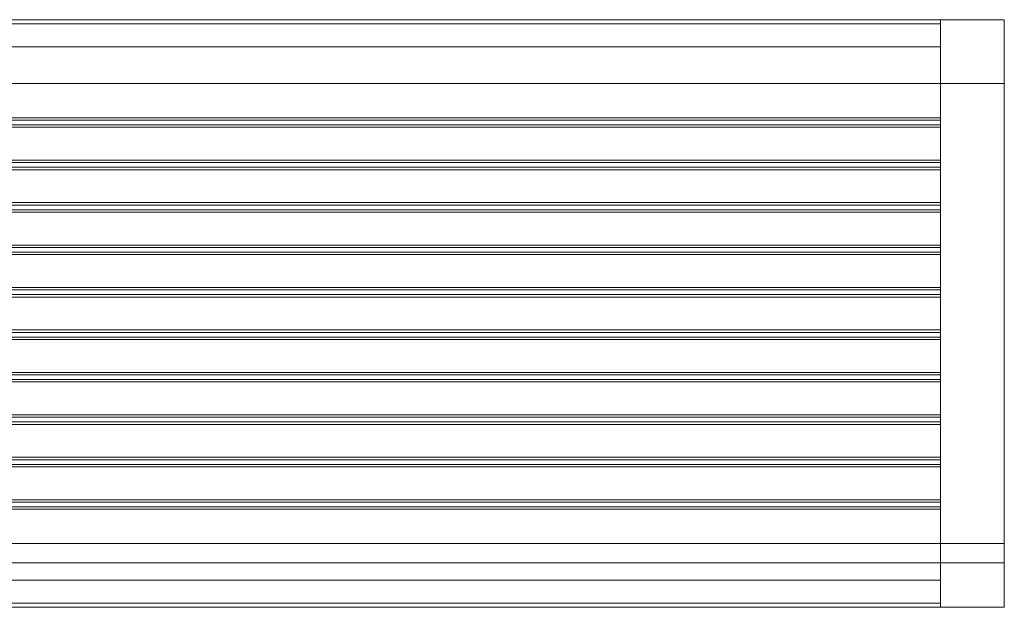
# Model space of a CAD drawing. Header units: millimetres. Extents: x -201 to 201, y -120 to 0.
# Tile 2 of 2: x 0 to 201, y -120 to 0. Entities that reach past the tile are written whole.
import ezdxf

# ---------------------------------------------------------------- set-up
doc = ezdxf.new("R2010")
doc.units = ezdxf.units.MM

# ---------------------------------------------------------------- blocks, each defined once
blk = doc.blocks.new('RSen_56_ME_FB_SOg - tempo wall-mounted - SH_jaga - standard-285886-3D view')
at = {"lineweight": 18}
mesh = blk.add_polyface(dxfattribs=at)
corners = [(-188, 47, 203.2), (188, 47, 203.2), (188, 60, 203.2), (-188, 60, 203.2)]
mesh.append_faces([[corners[k] for k in face] for face in [(0, 1, 2, 3)]])
mesh = blk.add_polyface(dxfattribs=at)
corners = [(-188, 60, 203.2), (188, 60, 203.2), (188, 60, 106.89), (-188, 60, 106.89)]
mesh.append_faces([[corners[k] for k in face] for face in [(0, 1, 2, 3)]])
mesh = blk.add_polyface(dxfattribs=at)
corners = [(-188, 60, 106.89), (188, 60, 106.89), (188, 54.43, 103.16), (-188, 54.43, 103.16)]
mesh.append_faces([[corners[k] for k in face] for face in [(0, 1, 2, 3)]])
mesh = blk.add_polyface(dxfattribs=at)
corners = [(-188, 54.43, 103.16), (188, 54.43, 103.16), (188, 60, 99.43), (-188, 60, 99.43)]
mesh.append_faces([[corners[k] for k in face] for face in [(0, 1, 2, 3)]])
mesh = blk.add_polyface(dxfattribs=at)
corners = [(-188, 60, 99.43), (188, 60, 99.43), (188, 60, 6.89), (-188, 60, 6.89)]
mesh.append_faces([[corners[k] for k in face] for face in [(0, 1, 2, 3)]])
mesh = blk.add_polyface(dxfattribs=at)
corners = [(-188, 60, 6.89), (188, 60, 6.89), (188, 54.43, 3.16), (-188, 54.43, 3.16)]
mesh.append_faces([[corners[k] for k in face] for face in [(0, 1, 2, 3)]])
mesh = blk.add_polyface(dxfattribs=at)
corners = [(-188, 59.15), (188, 59.15), (188, -59.15), (-188, -59.15)]
mesh.append_faces([[corners[k] for k in face] for face in [(0, 1, 2, 3)]])
mesh = blk.add_polyface(dxfattribs=at)
corners = [(188, 54.43, 3.16), (188, 59.15), (-188, 59.15), (-188, 54.43, 3.16)]
mesh.append_faces([[corners[k] for k in face] for face in [(0, 1, 2, 3)]])
mesh = blk.add_polyface(dxfattribs=at)
corners = [(188, -60, 106.89), (188, -54.43, 103.16), (188, -60, 99.43), (188, -60, 6.89), (188, -54.43, 3.16), (188, -59.15), (188, 59.15), (188, 54.43, 3.16), (188, 60, 6.89), (188, 60, 99.43), (188, 54.43, 103.16), (188, 60, 106.89), (188, 60, 203.2), (188, 47, 203.2), (188, 47, 193.07), (188, -47, 193.07), (188, -47, 203.2), (188, -50.91, 203.2), (188, -60, 192.03)]
mesh.append_faces([[corners[k] for k in face] for face in [(10, 7, 8, 9), (14, 11, 12, 13), (17, 15, 16)]], dxfattribs={"vtx0": -1})
mesh.append_faces([[corners[k] for k in face] for face in [(10, 1, 4, 7)]], dxfattribs={"vtx0": -1, "vtx1": -1, "vtx2": -1, "vtx3": -1})
mesh.append_faces([[corners[k] for k in face] for face in [(14, 10, 11)]], dxfattribs={"vtx0": -1, "vtx2": -1})
mesh.append_faces([[corners[k] for k in face] for face in [(10, 14, 15, 1)]], dxfattribs={"vtx0": -1, "vtx2": -1, "vtx3": -1})
mesh.append_faces([[corners[k] for k in face] for face in [(15, 17, 18, 0)]], dxfattribs={"vtx0": -1, "vtx3": -1})
mesh.append_faces([[corners[k] for k in face] for face in [(6, 7, 4, 5)]], dxfattribs={"vtx1": -1})
mesh.append_faces([[corners[k] for k in face] for face in [(0, 1, 15)]], dxfattribs={"vtx1": -1, "vtx2": -1})
mesh.append_faces([[corners[k] for k in face] for face in [(1, 2, 3, 4)]], dxfattribs={"vtx3": -1})
mesh = blk.add_polyface(dxfattribs=at)
corners = [(188, -50.91, 203.2), (188, 60, 203.2), (188, 60), (188, 47), (188, 47, 190.2), (188, -47, 190.2), (188, -47), (188, -60), (188, -60, 192.03)]
mesh.append_faces([[corners[k] for k in face] for face in [(5, 8, 0, 4), (4, 0, 1)]], dxfattribs={"vtx0": -1, "vtx2": -1})
mesh.append_faces([[corners[k] for k in face] for face in [(2, 3, 4, 1)]], dxfattribs={"vtx2": -1})
mesh.append_faces([[corners[k] for k in face] for face in [(5, 6, 7, 8)]], dxfattribs={"vtx3": -1})
mesh = blk.add_polyface(dxfattribs=at)
corners = [(201, -60), (188, -60), (188, -47), (201, -47), (188, 60), (201, 60), (201, 47), (188, 47)]
mesh.append_faces([[corners[k] for k in face] for face in [(3, 0, 1, 2), (5, 6, 7, 4)]])
mesh = blk.add_polyface(dxfattribs=at)
corners = [(201, 60), (188, 60), (188, 60, 203.2), (201, 60, 203.2)]
mesh.append_faces([[corners[k] for k in face] for face in [(0, 1, 2, 3)]])
mesh = blk.add_polyface(dxfattribs=at)
corners = [(201, 60, 203.2), (188, 60, 203.2), (188, -50.91, 203.2), (201, -50.91, 203.2)]
mesh.append_faces([[corners[k] for k in face] for face in [(0, 1, 2, 3)]])
mesh = blk.add_polyface(dxfattribs=at)
corners = [(201, -50.91, 203.2), (201, -60, 192.03), (201, -60), (201, -47), (201, -47, 190.2), (201, 47, 190.2), (201, 47), (201, 60), (201, 60, 203.2)]
mesh.append_faces([[corners[k] for k in face] for face in [(5, 8, 0)]], dxfattribs={"vtx0": -1, "vtx2": -1})
mesh.append_faces([[corners[k] for k in face] for face in [(7, 8, 5, 6)]], dxfattribs={"vtx1": -1})
mesh.append_faces([[corners[k] for k in face] for face in [(4, 5, 0, 1)]], dxfattribs={"vtx1": -1, "vtx3": -1})
mesh.append_faces([[corners[k] for k in face] for face in [(2, 3, 4, 1)]], dxfattribs={"vtx2": -1})
mesh = blk.add_polyface(dxfattribs=at)
corners = [(-188, -47, 193.07), (188, -47, 193.07), (188, 47, 193.07), (-188, 47, 193.07)]
mesh.append_faces([[corners[k] for k in face] for face in [(0, 1, 2, 3)]])
mesh = blk.add_polyface(dxfattribs=at)
corners = [(-188, 47, 193.07), (188, 47, 193.07), (188, 47, 203.2), (-188, 47, 203.2)]
mesh.append_faces([[corners[k] for k in face] for face in [(0, 1, 2, 3)]])
mesh = blk.add_polyface(dxfattribs=at)
corners = [(201, 47, 190.2), (201, -47, 190.2), (188, -47, 190.2), (188, 47, 190.2)]
mesh.append_faces([[corners[k] for k in face] for face in [(0, 1, 2, 3)]])
mesh = blk.add_polyface(dxfattribs=at)
corners = [(188, 47, 190.2), (188, 47), (201, 47), (201, 47, 190.2)]
mesh.append_faces([[corners[k] for k in face] for face in [(0, 1, 2, 3)]])
mesh = blk.add_polyface(dxfattribs=at)
corners = [(-188, 38.02, 203.2), (188, 38.02, 203.2), (188, 39.98, 203.2), (-188, 39.98, 203.2)]
mesh.append_faces([[corners[k] for k in face] for face in [(0, 1, 2, 3)]])
mesh = blk.add_polyface(dxfattribs=at)
corners = [(-188, 39.98, 203.2), (188, 39.98, 203.2), (188, 39.98, 201.4), (-188, 39.98, 201.4)]
mesh.append_faces([[corners[k] for k in face] for face in [(0, 1, 2, 3)]])
mesh = blk.add_polyface(dxfattribs=at)
corners = [(-188, 39.98, 201.4), (188, 39.98, 201.4), (188, 39.48, 200.74), (-188, 39.48, 200.74)]
mesh.append_faces([[corners[k] for k in face] for face in [(0, 1, 2, 3)]])
mesh = blk.add_polyface(dxfattribs=at)
corners = [(-188, 39.48, 200.74), (188, 39.48, 200.74), (188, 39.48, 193.3), (-188, 39.48, 193.3)]
mesh.append_faces([[corners[k] for k in face] for face in [(0, 1, 2, 3)]])
mesh = blk.add_polyface(dxfattribs=at)
corners = [(-188, 39.48, 193.3), (188, 39.48, 193.3), (188, 38.52, 193.3), (-188, 38.52, 193.3)]
mesh.append_faces([[corners[k] for k in face] for face in [(0, 1, 2, 3)]])
mesh = blk.add_polyface(dxfattribs=at)
corners = [(-188, 38.52, 193.3), (188, 38.52, 193.3), (188, 38.52, 200.74), (-188, 38.52, 200.74)]
mesh.append_faces([[corners[k] for k in face] for face in [(0, 1, 2, 3)]])
mesh = blk.add_polyface(dxfattribs=at)
corners = [(-188, 38.52, 200.74), (188, 38.52, 200.74), (188, 38.02, 201.4), (-188, 38.02, 201.4)]
mesh.append_faces([[corners[k] for k in face] for face in [(0, 1, 2, 3)]])
mesh = blk.add_polyface(dxfattribs=at)
corners = [(188, 38.02, 203.2), (188, 38.02, 201.4), (188, 38.52, 200.74), (188, 38.52, 193.3), (188, 39.48, 193.3), (188, 39.48, 200.74), (188, 39.98, 201.4), (188, 39.98, 203.2)]
mesh.append_faces([[corners[k] for k in face] for face in [(1, 6, 7, 0)]], dxfattribs={"vtx0": -1})
mesh.append_faces([[corners[k] for k in face] for face in [(2, 5, 6, 1)]], dxfattribs={"vtx0": -1, "vtx2": -1})
mesh.append_faces([[corners[k] for k in face] for face in [(3, 4, 5, 2)]], dxfattribs={"vtx2": -1})
mesh = blk.add_polyface(dxfattribs=at)
corners = [(-188, 38.02, 201.4), (188, 38.02, 201.4), (188, 38.02, 203.2), (-188, 38.02, 203.2)]
mesh.append_faces([[corners[k] for k in face] for face in [(0, 1, 2, 3)]])
mesh = blk.add_polyface(dxfattribs=at)
corners = [(-188, 29.35, 203.2), (188, 29.35, 203.2), (188, 31.32, 203.2), (-188, 31.32, 203.2)]
mesh.append_faces([[corners[k] for k in face] for face in [(0, 1, 2, 3)]])
mesh = blk.add_polyface(dxfattribs=at)
corners = [(-188, 31.32, 203.2), (188, 31.32, 203.2), (188, 31.32, 201.4), (-188, 31.32, 201.4)]
mesh.append_faces([[corners[k] for k in face] for face in [(0, 1, 2, 3)]])
mesh = blk.add_polyface(dxfattribs=at)
corners = [(-188, 31.32, 201.4), (188, 31.32, 201.4), (188, 30.82, 200.74), (-188, 30.82, 200.74)]
mesh.append_faces([[corners[k] for k in face] for face in [(0, 1, 2, 3)]])
mesh = blk.add_polyface(dxfattribs=at)
corners = [(-188, 30.82, 200.74), (188, 30.82, 200.74), (188, 30.82, 193.3), (-188, 30.82, 193.3)]
mesh.append_faces([[corners[k] for k in face] for face in [(0, 1, 2, 3)]])
mesh = blk.add_polyface(dxfattribs=at)
corners = [(-188, 30.82, 193.3), (188, 30.82, 193.3), (188, 29.85, 193.3), (-188, 29.85, 193.3)]
mesh.append_faces([[corners[k] for k in face] for face in [(0, 1, 2, 3)]])
mesh = blk.add_polyface(dxfattribs=at)
corners = [(188, 29.35, 203.2), (188, 29.35, 201.4), (188, 29.85, 200.74), (188, 29.85, 193.3), (188, 30.82, 193.3), (188, 30.82, 200.74), (188, 31.32, 201.4), (188, 31.32, 203.2)]
mesh.append_faces([[corners[k] for k in face] for face in [(1, 6, 7, 0)]], dxfattribs={"vtx0": -1})
mesh.append_faces([[corners[k] for k in face] for face in [(2, 5, 6, 1)]], dxfattribs={"vtx0": -1, "vtx2": -1})
mesh.append_faces([[corners[k] for k in face] for face in [(3, 4, 5, 2)]], dxfattribs={"vtx2": -1})
mesh = blk.add_polyface(dxfattribs=at)
corners = [(-188, 29.85, 193.3), (188, 29.85, 193.3), (188, 29.85, 200.74), (-188, 29.85, 200.74)]
mesh.append_faces([[corners[k] for k in face] for face in [(0, 1, 2, 3)]])
mesh = blk.add_polyface(dxfattribs=at)
corners = [(-188, 29.85, 200.74), (188, 29.85, 200.74), (188, 29.35, 201.4), (-188, 29.35, 201.4)]
mesh.append_faces([[corners[k] for k in face] for face in [(0, 1, 2, 3)]])
mesh = blk.add_polyface(dxfattribs=at)
corners = [(-188, 29.35, 201.4), (188, 29.35, 201.4), (188, 29.35, 203.2), (-188, 29.35, 203.2)]
mesh.append_faces([[corners[k] for k in face] for face in [(0, 1, 2, 3)]])
mesh = blk.add_polyface(dxfattribs=at)
corners = [(-188, 20.68, 203.2), (188, 20.68, 203.2), (188, 22.65, 203.2), (-188, 22.65, 203.2)]
mesh.append_faces([[corners[k] for k in face] for face in [(0, 1, 2, 3)]])
mesh = blk.add_polyface(dxfattribs=at)
corners = [(-188, 22.65, 203.2), (188, 22.65, 203.2), (188, 22.65, 201.4), (-188, 22.65, 201.4)]
mesh.append_faces([[corners[k] for k in face] for face in [(0, 1, 2, 3)]])
mesh = blk.add_polyface(dxfattribs=at)
corners = [(-188, 22.65, 201.4), (188, 22.65, 201.4), (188, 22.15, 200.74), (-188, 22.15, 200.74)]
mesh.append_faces([[corners[k] for k in face] for face in [(0, 1, 2, 3)]])
mesh = blk.add_polyface(dxfattribs=at)
corners = [(-188, 22.15, 200.74), (188, 22.15, 200.74), (188, 22.15, 193.3), (-188, 22.15, 193.3)]
mesh.append_faces([[corners[k] for k in face] for face in [(0, 1, 2, 3)]])
mesh = blk.add_polyface(dxfattribs=at)
corners = [(-188, 22.15, 193.3), (188, 22.15, 193.3), (188, 21.18, 193.3), (-188, 21.18, 193.3)]
mesh.append_faces([[corners[k] for k in face] for face in [(0, 1, 2, 3)]])
mesh = blk.add_polyface(dxfattribs=at)
corners = [(188, 20.68, 203.2), (188, 20.68, 201.4), (188, 21.18, 200.74), (188, 21.18, 193.3), (188, 22.15, 193.3), (188, 22.15, 200.74), (188, 22.65, 201.4), (188, 22.65, 203.2)]
mesh.append_faces([[corners[k] for k in face] for face in [(1, 6, 7, 0)]], dxfattribs={"vtx0": -1})
mesh.append_faces([[corners[k] for k in face] for face in [(2, 5, 6, 1)]], dxfattribs={"vtx0": -1, "vtx2": -1})
mesh.append_faces([[corners[k] for k in face] for face in [(3, 4, 5, 2)]], dxfattribs={"vtx2": -1})
mesh = blk.add_polyface(dxfattribs=at)
corners = [(-188, 21.18, 193.3), (188, 21.18, 193.3), (188, 21.18, 200.74), (-188, 21.18, 200.74)]
mesh.append_faces([[corners[k] for k in face] for face in [(0, 1, 2, 3)]])
mesh = blk.add_polyface(dxfattribs=at)
corners = [(-188, 21.18, 200.74), (188, 21.18, 200.74), (188, 20.68, 201.4), (-188, 20.68, 201.4)]
mesh.append_faces([[corners[k] for k in face] for face in [(0, 1, 2, 3)]])
mesh = blk.add_polyface(dxfattribs=at)
corners = [(-188, 20.68, 201.4), (188, 20.68, 201.4), (188, 20.68, 203.2), (-188, 20.68, 203.2)]
mesh.append_faces([[corners[k] for k in face] for face in [(0, 1, 2, 3)]])
mesh = blk.add_polyface(dxfattribs=at)
corners = [(-188, 12.02, 203.2), (188, 12.02, 203.2), (188, 13.98, 203.2), (-188, 13.98, 203.2)]
mesh.append_faces([[corners[k] for k in face] for face in [(0, 1, 2, 3)]])
mesh = blk.add_polyface(dxfattribs=at)
corners = [(-188, 13.98, 203.2), (188, 13.98, 203.2), (188, 13.98, 201.4), (-188, 13.98, 201.4)]
mesh.append_faces([[corners[k] for k in face] for face in [(0, 1, 2, 3)]])
mesh = blk.add_polyface(dxfattribs=at)
corners = [(-188, 13.98, 201.4), (188, 13.98, 201.4), (188, 13.48, 200.74), (-188, 13.48, 200.74)]
mesh.append_faces([[corners[k] for k in face] for face in [(0, 1, 2, 3)]])
mesh = blk.add_polyface(dxfattribs=at)
corners = [(-188, 13.48, 200.74), (188, 13.48, 200.74), (188, 13.48, 193.3), (-188, 13.48, 193.3)]
mesh.append_faces([[corners[k] for k in face] for face in [(0, 1, 2, 3)]])
mesh = blk.add_polyface(dxfattribs=at)
corners = [(-188, 13.48, 193.3), (188, 13.48, 193.3), (188, 12.52, 193.3), (-188, 12.52, 193.3)]
mesh.append_faces([[corners[k] for k in face] for face in [(0, 1, 2, 3)]])
mesh = blk.add_polyface(dxfattribs=at)
corners = [(-188, 12.52, 193.3), (188, 12.52, 193.3), (188, 12.52, 200.74), (-188, 12.52, 200.74)]
mesh.append_faces([[corners[k] for k in face] for face in [(0, 1, 2, 3)]])
mesh = blk.add_polyface(dxfattribs=at)
corners = [(-188, 12.52, 200.74), (188, 12.52, 200.74), (188, 12.02, 201.4), (-188, 12.02, 201.4)]
mesh.append_faces([[corners[k] for k in face] for face in [(0, 1, 2, 3)]])
mesh = blk.add_polyface(dxfattribs=at)
corners = [(188, 12.02, 203.2), (188, 12.02, 201.4), (188, 12.52, 200.74), (188, 12.52, 193.3), (188, 13.48, 193.3), (188, 13.48, 200.74), (188, 13.98, 201.4), (188, 13.98, 203.2)]
mesh.append_faces([[corners[k] for k in face] for face in [(1, 6, 7, 0)]], dxfattribs={"vtx0": -1})
mesh.append_faces([[corners[k] for k in face] for face in [(2, 5, 6, 1)]], dxfattribs={"vtx0": -1, "vtx2": -1})
mesh.append_faces([[corners[k] for k in face] for face in [(3, 4, 5, 2)]], dxfattribs={"vtx2": -1})
mesh = blk.add_polyface(dxfattribs=at)
corners = [(-188, 12.02, 201.4), (188, 12.02, 201.4), (188, 12.02, 203.2), (-188, 12.02, 203.2)]
mesh.append_faces([[corners[k] for k in face] for face in [(0, 1, 2, 3)]])
mesh = blk.add_polyface(dxfattribs=at)
corners = [(-188, 3.35, 203.2), (188, 3.35, 203.2), (188, 5.32, 203.2), (-188, 5.32, 203.2)]
mesh.append_faces([[corners[k] for k in face] for face in [(0, 1, 2, 3)]])
mesh = blk.add_polyface(dxfattribs=at)
corners = [(-188, 5.32, 203.2), (188, 5.32, 203.2), (188, 5.32, 201.4), (-188, 5.32, 201.4)]
mesh.append_faces([[corners[k] for k in face] for face in [(0, 1, 2, 3)]])
mesh = blk.add_polyface(dxfattribs=at)
corners = [(-188, 5.32, 201.4), (188, 5.32, 201.4), (188, 4.82, 200.74), (-188, 4.82, 200.74)]
mesh.append_faces([[corners[k] for k in face] for face in [(0, 1, 2, 3)]])
mesh = blk.add_polyface(dxfattribs=at)
corners = [(-188, 4.82, 200.74), (188, 4.82, 200.74), (188, 4.82, 193.3), (-188, 4.82, 193.3)]
mesh.append_faces([[corners[k] for k in face] for face in [(0, 1, 2, 3)]])
mesh = blk.add_polyface(dxfattribs=at)
corners = [(-188, 4.82, 193.3), (188, 4.82, 193.3), (188, 3.85, 193.3), (-188, 3.85, 193.3)]
mesh.append_faces([[corners[k] for k in face] for face in [(0, 1, 2, 3)]])
mesh = blk.add_polyface(dxfattribs=at)
corners = [(188, 3.35, 203.2), (188, 3.35, 201.4), (188, 3.85, 200.74), (188, 3.85, 193.3), (188, 4.82, 193.3), (188, 4.82, 200.74), (188, 5.32, 201.4), (188, 5.32, 203.2)]
mesh.append_faces([[corners[k] for k in face] for face in [(1, 6, 7, 0)]], dxfattribs={"vtx0": -1})
mesh.append_faces([[corners[k] for k in face] for face in [(2, 5, 6, 1)]], dxfattribs={"vtx0": -1, "vtx2": -1})
mesh.append_faces([[corners[k] for k in face] for face in [(3, 4, 5, 2)]], dxfattribs={"vtx2": -1})
mesh = blk.add_polyface(dxfattribs=at)
corners = [(-188, 3.85, 193.3), (188, 3.85, 193.3), (188, 3.85, 200.74), (-188, 3.85, 200.74)]
mesh.append_faces([[corners[k] for k in face] for face in [(0, 1, 2, 3)]])
mesh = blk.add_polyface(dxfattribs=at)
corners = [(-188, 3.85, 200.74), (188, 3.85, 200.74), (188, 3.35, 201.4), (-188, 3.35, 201.4)]
mesh.append_faces([[corners[k] for k in face] for face in [(0, 1, 2, 3)]])
mesh = blk.add_polyface(dxfattribs=at)
corners = [(-188, 3.35, 201.4), (188, 3.35, 201.4), (188, 3.35, 203.2), (-188, 3.35, 203.2)]
mesh.append_faces([[corners[k] for k in face] for face in [(0, 1, 2, 3)]])
mesh = blk.add_polyface(dxfattribs=at)
corners = [(-188, -5.32, 203.2), (188, -5.32, 203.2), (188, -3.35, 203.2), (-188, -3.35, 203.2)]
mesh.append_faces([[corners[k] for k in face] for face in [(0, 1, 2, 3)]])
mesh = blk.add_polyface(dxfattribs=at)
corners = [(-188, -3.35, 203.2), (188, -3.35, 203.2), (188, -3.35, 201.4), (-188, -3.35, 201.4)]
mesh.append_faces([[corners[k] for k in face] for face in [(0, 1, 2, 3)]])
mesh = blk.add_polyface(dxfattribs=at)
corners = [(-188, -3.35, 201.4), (188, -3.35, 201.4), (188, -3.85, 200.74), (-188, -3.85, 200.74)]
mesh.append_faces([[corners[k] for k in face] for face in [(0, 1, 2, 3)]])
mesh = blk.add_polyface(dxfattribs=at)
corners = [(-188, -3.85, 200.74), (188, -3.85, 200.74), (188, -3.85, 193.3), (-188, -3.85, 193.3)]
mesh.append_faces([[corners[k] for k in face] for face in [(0, 1, 2, 3)]])
mesh = blk.add_polyface(dxfattribs=at)
corners = [(-188, -3.85, 193.3), (188, -3.85, 193.3), (188, -4.82, 193.3), (-188, -4.82, 193.3)]
mesh.append_faces([[corners[k] for k in face] for face in [(0, 1, 2, 3)]])
mesh = blk.add_polyface(dxfattribs=at)
corners = [(188, -5.32, 203.2), (188, -5.32, 201.4), (188, -4.82, 200.74), (188, -4.82, 193.3), (188, -3.85, 193.3), (188, -3.85, 200.74), (188, -3.35, 201.4), (188, -3.35, 203.2)]
mesh.append_faces([[corners[k] for k in face] for face in [(1, 6, 7, 0)]], dxfattribs={"vtx0": -1})
mesh.append_faces([[corners[k] for k in face] for face in [(2, 5, 6, 1)]], dxfattribs={"vtx0": -1, "vtx2": -1})
mesh.append_faces([[corners[k] for k in face] for face in [(3, 4, 5, 2)]], dxfattribs={"vtx2": -1})
mesh = blk.add_polyface(dxfattribs=at)
corners = [(-188, -4.82, 193.3), (188, -4.82, 193.3), (188, -4.82, 200.74), (-188, -4.82, 200.74)]
mesh.append_faces([[corners[k] for k in face] for face in [(0, 1, 2, 3)]])
mesh = blk.add_polyface(dxfattribs=at)
corners = [(-188, -4.82, 200.74), (188, -4.82, 200.74), (188, -5.32, 201.4), (-188, -5.32, 201.4)]
mesh.append_faces([[corners[k] for k in face] for face in [(0, 1, 2, 3)]])
mesh = blk.add_polyface(dxfattribs=at)
corners = [(-188, -5.32, 201.4), (188, -5.32, 201.4), (188, -5.32, 203.2), (-188, -5.32, 203.2)]
mesh.append_faces([[corners[k] for k in face] for face in [(0, 1, 2, 3)]])
mesh = blk.add_polyface(dxfattribs=at)
corners = [(-188, -13.98, 203.2), (188, -13.98, 203.2), (188, -12.02, 203.2), (-188, -12.02, 203.2)]
mesh.append_faces([[corners[k] for k in face] for face in [(0, 1, 2, 3)]])
mesh = blk.add_polyface(dxfattribs=at)
corners = [(-188, -12.02, 203.2), (188, -12.02, 203.2), (188, -12.02, 201.4), (-188, -12.02, 201.4)]
mesh.append_faces([[corners[k] for k in face] for face in [(0, 1, 2, 3)]])
mesh = blk.add_polyface(dxfattribs=at)
corners = [(-188, -12.02, 201.4), (188, -12.02, 201.4), (188, -12.52, 200.74), (-188, -12.52, 200.74)]
mesh.append_faces([[corners[k] for k in face] for face in [(0, 1, 2, 3)]])
mesh = blk.add_polyface(dxfattribs=at)
corners = [(188, -13.98, 203.2), (188, -13.98, 201.4), (188, -13.48, 200.74), (188, -13.48, 193.3), (188, -12.52, 193.3), (188, -12.52, 200.74), (188, -12.02, 201.4), (188, -12.02, 203.2)]
mesh.append_faces([[corners[k] for k in face] for face in [(1, 6, 7, 0)]], dxfattribs={"vtx0": -1})
mesh.append_faces([[corners[k] for k in face] for face in [(2, 5, 6, 1)]], dxfattribs={"vtx0": -1, "vtx2": -1})
mesh.append_faces([[corners[k] for k in face] for face in [(3, 4, 5, 2)]], dxfattribs={"vtx2": -1})
mesh = blk.add_polyface(dxfattribs=at)
corners = [(-188, -12.52, 200.74), (188, -12.52, 200.74), (188, -12.52, 193.3), (-188, -12.52, 193.3)]
mesh.append_faces([[corners[k] for k in face] for face in [(0, 1, 2, 3)]])
mesh = blk.add_polyface(dxfattribs=at)
corners = [(-188, -12.52, 193.3), (188, -12.52, 193.3), (188, -13.48, 193.3), (-188, -13.48, 193.3)]
mesh.append_faces([[corners[k] for k in face] for face in [(0, 1, 2, 3)]])
mesh = blk.add_polyface(dxfattribs=at)
corners = [(-188, -13.48, 193.3), (188, -13.48, 193.3), (188, -13.48, 200.74), (-188, -13.48, 200.74)]
mesh.append_faces([[corners[k] for k in face] for face in [(0, 1, 2, 3)]])
mesh = blk.add_polyface(dxfattribs=at)
corners = [(-188, -13.48, 200.74), (188, -13.48, 200.74), (188, -13.98, 201.4), (-188, -13.98, 201.4)]
mesh.append_faces([[corners[k] for k in face] for face in [(0, 1, 2, 3)]])
mesh = blk.add_polyface(dxfattribs=at)
corners = [(-188, -13.98, 201.4), (188, -13.98, 201.4), (188, -13.98, 203.2), (-188, -13.98, 203.2)]
mesh.append_faces([[corners[k] for k in face] for face in [(0, 1, 2, 3)]])
mesh = blk.add_polyface(dxfattribs=at)
corners = [(-188, -22.65, 203.2), (188, -22.65, 203.2), (188, -20.68, 203.2), (-188, -20.68, 203.2)]
mesh.append_faces([[corners[k] for k in face] for face in [(0, 1, 2, 3)]])
mesh = blk.add_polyface(dxfattribs=at)
corners = [(-188, -20.68, 203.2), (188, -20.68, 203.2), (188, -20.68, 201.4), (-188, -20.68, 201.4)]
mesh.append_faces([[corners[k] for k in face] for face in [(0, 1, 2, 3)]])
mesh = blk.add_polyface(dxfattribs=at)
corners = [(-188, -20.68, 201.4), (188, -20.68, 201.4), (188, -21.18, 200.74), (-188, -21.18, 200.74)]
mesh.append_faces([[corners[k] for k in face] for face in [(0, 1, 2, 3)]])
mesh = blk.add_polyface(dxfattribs=at)
corners = [(-188, -21.18, 200.74), (188, -21.18, 200.74), (188, -21.18, 193.3), (-188, -21.18, 193.3)]
mesh.append_faces([[corners[k] for k in face] for face in [(0, 1, 2, 3)]])
mesh = blk.add_polyface(dxfattribs=at)
corners = [(-188, -21.18, 193.3), (188, -21.18, 193.3), (188, -22.15, 193.3), (-188, -22.15, 193.3)]
mesh.append_faces([[corners[k] for k in face] for face in [(0, 1, 2, 3)]])
mesh = blk.add_polyface(dxfattribs=at)
corners = [(188, -22.65, 203.2), (188, -22.65, 201.4), (188, -22.15, 200.74), (188, -22.15, 193.3), (188, -21.18, 193.3), (188, -21.18, 200.74), (188, -20.68, 201.4), (188, -20.68, 203.2)]
mesh.append_faces([[corners[k] for k in face] for face in [(1, 6, 7, 0)]], dxfattribs={"vtx0": -1})
mesh.append_faces([[corners[k] for k in face] for face in [(2, 5, 6, 1)]], dxfattribs={"vtx0": -1, "vtx2": -1})
mesh.append_faces([[corners[k] for k in face] for face in [(3, 4, 5, 2)]], dxfattribs={"vtx2": -1})
mesh = blk.add_polyface(dxfattribs=at)
corners = [(-188, -22.15, 193.3), (188, -22.15, 193.3), (188, -22.15, 200.74), (-188, -22.15, 200.74)]
mesh.append_faces([[corners[k] for k in face] for face in [(0, 1, 2, 3)]])
mesh = blk.add_polyface(dxfattribs=at)
corners = [(-188, -22.15, 200.74), (188, -22.15, 200.74), (188, -22.65, 201.4), (-188, -22.65, 201.4)]
mesh.append_faces([[corners[k] for k in face] for face in [(0, 1, 2, 3)]])
mesh = blk.add_polyface(dxfattribs=at)
corners = [(-188, -22.65, 201.4), (188, -22.65, 201.4), (188, -22.65, 203.2), (-188, -22.65, 203.2)]
mesh.append_faces([[corners[k] for k in face] for face in [(0, 1, 2, 3)]])
mesh = blk.add_polyface(dxfattribs=at)
corners = [(-188, -31.32, 203.2), (188, -31.32, 203.2), (188, -29.35, 203.2), (-188, -29.35, 203.2)]
mesh.append_faces([[corners[k] for k in face] for face in [(0, 1, 2, 3)]])
mesh = blk.add_polyface(dxfattribs=at)
corners = [(-188, -29.35, 203.2), (188, -29.35, 203.2), (188, -29.35, 201.4), (-188, -29.35, 201.4)]
mesh.append_faces([[corners[k] for k in face] for face in [(0, 1, 2, 3)]])
mesh = blk.add_polyface(dxfattribs=at)
corners = [(-188, -29.35, 201.4), (188, -29.35, 201.4), (188, -29.85, 200.74), (-188, -29.85, 200.74)]
mesh.append_faces([[corners[k] for k in face] for face in [(0, 1, 2, 3)]])
mesh = blk.add_polyface(dxfattribs=at)
corners = [(-188, -29.85, 200.74), (188, -29.85, 200.74), (188, -29.85, 193.3), (-188, -29.85, 193.3)]
mesh.append_faces([[corners[k] for k in face] for face in [(0, 1, 2, 3)]])
mesh = blk.add_polyface(dxfattribs=at)
corners = [(-188, -29.85, 193.3), (188, -29.85, 193.3), (188, -30.82, 193.3), (-188, -30.82, 193.3)]
mesh.append_faces([[corners[k] for k in face] for face in [(0, 1, 2, 3)]])
mesh = blk.add_polyface(dxfattribs=at)
corners = [(188, -31.32, 203.2), (188, -31.32, 201.4), (188, -30.82, 200.74), (188, -30.82, 193.3), (188, -29.85, 193.3), (188, -29.85, 200.74), (188, -29.35, 201.4), (188, -29.35, 203.2)]
mesh.append_faces([[corners[k] for k in face] for face in [(1, 6, 7, 0)]], dxfattribs={"vtx0": -1})
mesh.append_faces([[corners[k] for k in face] for face in [(2, 5, 6, 1)]], dxfattribs={"vtx0": -1, "vtx2": -1})
mesh.append_faces([[corners[k] for k in face] for face in [(3, 4, 5, 2)]], dxfattribs={"vtx2": -1})
mesh = blk.add_polyface(dxfattribs=at)
corners = [(-188, -30.82, 193.3), (188, -30.82, 193.3), (188, -30.82, 200.74), (-188, -30.82, 200.74)]
mesh.append_faces([[corners[k] for k in face] for face in [(0, 1, 2, 3)]])
mesh = blk.add_polyface(dxfattribs=at)
corners = [(-188, -30.82, 200.74), (188, -30.82, 200.74), (188, -31.32, 201.4), (-188, -31.32, 201.4)]
mesh.append_faces([[corners[k] for k in face] for face in [(0, 1, 2, 3)]])
mesh = blk.add_polyface(dxfattribs=at)
corners = [(-188, -31.32, 201.4), (188, -31.32, 201.4), (188, -31.32, 203.2), (-188, -31.32, 203.2)]
mesh.append_faces([[corners[k] for k in face] for face in [(0, 1, 2, 3)]])
mesh = blk.add_polyface(dxfattribs=at)
corners = [(-188, -39.98, 203.2), (188, -39.98, 203.2), (188, -38.02, 203.2), (-188, -38.02, 203.2)]
mesh.append_faces([[corners[k] for k in face] for face in [(0, 1, 2, 3)]])
mesh = blk.add_polyface(dxfattribs=at)
corners = [(-188, -38.02, 203.2), (188, -38.02, 203.2), (188, -38.02, 201.4), (-188, -38.02, 201.4)]
mesh.append_faces([[corners[k] for k in face] for face in [(0, 1, 2, 3)]])
mesh = blk.add_polyface(dxfattribs=at)
corners = [(-188, -38.02, 201.4), (188, -38.02, 201.4), (188, -38.52, 200.74), (-188, -38.52, 200.74)]
mesh.append_faces([[corners[k] for k in face] for face in [(0, 1, 2, 3)]])
mesh = blk.add_polyface(dxfattribs=at)
corners = [(188, -39.98, 203.2), (188, -39.98, 201.4), (188, -39.48, 200.74), (188, -39.48, 193.3), (188, -38.52, 193.3), (188, -38.52, 200.74), (188, -38.02, 201.4), (188, -38.02, 203.2)]
mesh.append_faces([[corners[k] for k in face] for face in [(1, 6, 7, 0)]], dxfattribs={"vtx0": -1})
mesh.append_faces([[corners[k] for k in face] for face in [(2, 5, 6, 1)]], dxfattribs={"vtx0": -1, "vtx2": -1})
mesh.append_faces([[corners[k] for k in face] for face in [(3, 4, 5, 2)]], dxfattribs={"vtx2": -1})
mesh = blk.add_polyface(dxfattribs=at)
corners = [(-188, -38.52, 200.74), (188, -38.52, 200.74), (188, -38.52, 193.3), (-188, -38.52, 193.3)]
mesh.append_faces([[corners[k] for k in face] for face in [(0, 1, 2, 3)]])
mesh = blk.add_polyface(dxfattribs=at)
corners = [(-188, -38.52, 193.3), (188, -38.52, 193.3), (188, -39.48, 193.3), (-188, -39.48, 193.3)]
mesh.append_faces([[corners[k] for k in face] for face in [(0, 1, 2, 3)]])
mesh = blk.add_polyface(dxfattribs=at)
corners = [(-188, -39.48, 193.3), (188, -39.48, 193.3), (188, -39.48, 200.74), (-188, -39.48, 200.74)]
mesh.append_faces([[corners[k] for k in face] for face in [(0, 1, 2, 3)]])
mesh = blk.add_polyface(dxfattribs=at)
corners = [(-188, -39.48, 200.74), (188, -39.48, 200.74), (188, -39.98, 201.4), (-188, -39.98, 201.4)]
mesh.append_faces([[corners[k] for k in face] for face in [(0, 1, 2, 3)]])
mesh = blk.add_polyface(dxfattribs=at)
corners = [(-188, -39.98, 201.4), (188, -39.98, 201.4), (188, -39.98, 203.2), (-188, -39.98, 203.2)]
mesh.append_faces([[corners[k] for k in face] for face in [(0, 1, 2, 3)]])
mesh = blk.add_polyface(dxfattribs=at)
corners = [(-188, -50.91, 203.2), (188, -50.91, 203.2), (188, -47, 203.2), (-188, -47, 203.2)]
mesh.append_faces([[corners[k] for k in face] for face in [(0, 1, 2, 3)]])
mesh = blk.add_polyface(dxfattribs=at)
corners = [(-188, -47, 203.2), (188, -47, 203.2), (188, -47, 193.07), (-188, -47, 193.07)]
mesh.append_faces([[corners[k] for k in face] for face in [(0, 1, 2, 3)]])
mesh = blk.add_polyface(dxfattribs=at)
corners = [(201, -47, 190.2), (201, -47), (188, -47), (188, -47, 190.2)]
mesh.append_faces([[corners[k] for k in face] for face in [(0, 1, 2, 3)]])
mesh = blk.add_polyface(dxfattribs=at)
corners = [(-188, -60, 192.03), (188, -60, 192.03), (188, -50.91, 203.2), (-188, -50.91, 203.2)]
mesh.append_faces([[corners[k] for k in face] for face in [(0, 1, 2, 3)]])
mesh = blk.add_polyface(dxfattribs=at)
corners = [(201, -50.91, 203.2), (188, -50.91, 203.2), (188, -60, 192.03), (201, -60, 192.03)]
mesh.append_faces([[corners[k] for k in face] for face in [(0, 1, 2, 3)]])
mesh = blk.add_polyface(dxfattribs=at)
corners = [(-188, -60, 99.43), (188, -60, 99.43), (188, -54.43, 103.16), (-188, -54.43, 103.16)]
mesh.append_faces([[corners[k] for k in face] for face in [(0, 1, 2, 3)]])
mesh = blk.add_polyface(dxfattribs=at)
corners = [(-188, -54.43, 103.16), (188, -54.43, 103.16), (188, -60, 106.89), (-188, -60, 106.89)]
mesh.append_faces([[corners[k] for k in face] for face in [(0, 1, 2, 3)]])
mesh = blk.add_polyface(dxfattribs=at)
corners = [(-188, -54.43, 3.16), (-188, -59.15), (188, -59.15), (188, -54.43, 3.16)]
mesh.append_faces([[corners[k] for k in face] for face in [(0, 1, 2, 3)]])
mesh = blk.add_polyface(dxfattribs=at)
corners = [(-188, -54.43, 3.16), (188, -54.43, 3.16), (188, -60, 6.89), (-188, -60, 6.89)]
mesh.append_faces([[corners[k] for k in face] for face in [(0, 1, 2, 3)]])
mesh = blk.add_polyface(dxfattribs=at)
corners = [(-188, -60, 106.89), (188, -60, 106.89), (188, -60, 192.03), (-188, -60, 192.03)]
mesh.append_faces([[corners[k] for k in face] for face in [(0, 1, 2, 3)]])
mesh = blk.add_polyface(dxfattribs=at)
corners = [(-188, -60, 6.89), (188, -60, 6.89), (188, -60, 99.43), (-188, -60, 99.43)]
mesh.append_faces([[corners[k] for k in face] for face in [(0, 1, 2, 3)]])
mesh = blk.add_polyface(dxfattribs=at)
corners = [(201, -60, 192.03), (188, -60, 192.03), (188, -60), (201, -60)]
mesh.append_faces([[corners[k] for k in face] for face in [(0, 1, 2, 3)]])

msp = doc.modelspace()

# ---------------------------------------------------------------- block references
at = {"lineweight": 18}
msp.add_blockref('RSen_56_ME_FB_SOg - tempo wall-mounted - SH_jaga - standard-285886-3D view', (0, -60), dxfattribs=at)

doc.saveas('drawing.dxf')
